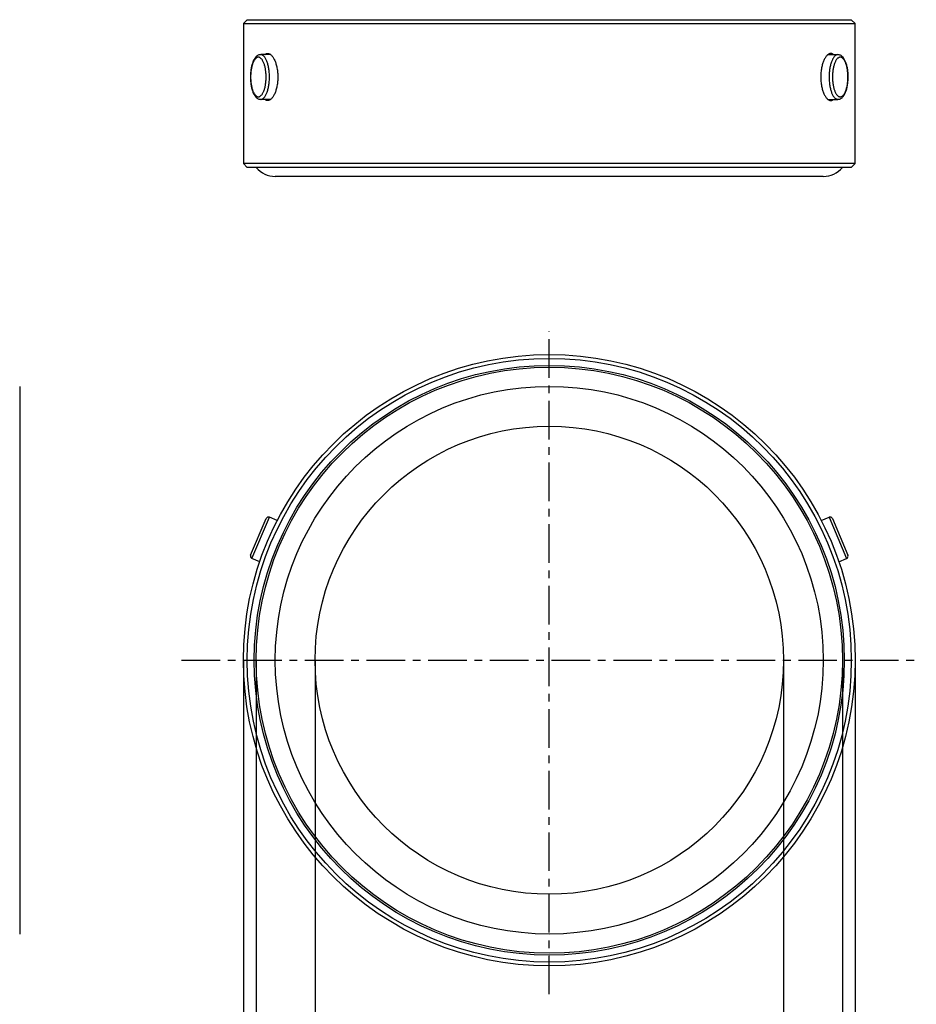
# Model space of a CAD drawing. Header units: inches. Extents: x -68 to 187, y 12 to 135.
# Tile 8 of 10: x 12 to 83, y 58 to 135. Entities that reach past the tile are written whole.
import ezdxf

# ---------------------------------------------------------------- set-up
doc = ezdxf.new("R2010")
doc.units = ezdxf.units.IN
doc.header["$LTSCALE"] = 1.21
doc.header["$MEASUREMENT"] = 0
doc.header["$PDMODE"] = 3
doc.header["$PDSIZE"] = 0.3125
doc.linetypes.add('CENTER', pattern=[2, 1.25, -0.25, 0.25, -0.25])
doc.layers.get('0').update_dxf_attribs({"linetype": 'CONTINUOUS'})
doc.layers.get('Defpoints').update_dxf_attribs({"linetype": 'CONTINUOUS'})
doc.layers.add('DIM', color=3, linetype='CONTINUOUS')
doc.styles.get("Standard").update_dxf_attribs({"font": 'txt', "width": 0.8})
doc.dimstyles.get("Standard").update_dxf_attribs({"dimtxt": 0.15625, "dimasz": 0.1875, "dimexe": 0.125, "dimexo": 0.0625, "dimgap": 0.09, "dimtad": 0, "dimtih": 1, "dimtoh": 1, "dimzin": 4, "dimdsep": 46, "dimtxsty": 'Standard', "dimblk": '_FILLED', "dimblk1": '_FILLED', "dimblk2": '_FILLED', "dimcen": 0.09, "dimazin": 1, "dimtp": 0.01, "dimtm": 0.01, "dimtfac": 1, "dimtofl": 0, "dimtmove": 0, "dimatfit": 3, "dimldrblk": '_FILLED', "dimfxl": 1, "dimtolj": 1, "dimtzin": 4, "dimarcsym": 0})

# ---------------------------------------------------------------- blocks, each defined once
blk = doc.blocks.new('_FILLED')
at = {"color": 0, "linetype": 'ByBlock'}
blk.add_solid([(0, 0), (-1, 0.167), (-1, -0.167)], dxfattribs=at)
blk = doc.blocks.new('*D1')
at = {"layer": 'Defpoints', "color": 0}
for p in [(35.367, 85.149), (72.117, 85.149), (72.117, 55.503)]:
    blk.add_point(p, dxfattribs=at)
at = {"layer": 'DIM', "color": 0, "lineweight": -2}
for p, q in [((35.367, 85.086), (35.367, 55.378)), ((72.117, 85.086), (72.117, 55.378)), ((37.367, 55.503), (41.652, 55.503)), ((70.117, 55.503), (65.832, 55.503))]:
    blk.add_line(p, q, dxfattribs=at)
at = {"layer": 'DIM', "color": 0, "lineweight": -2, "xscale": 2, "yscale": 2, "zscale": 2, "rotation": 180}
blk.add_blockref('_FILLED', (35.367, 55.503), dxfattribs=at)
at = {"layer": 'DIM', "color": 0, "lineweight": -2, "xscale": 2, "yscale": 2, "zscale": 2}
blk.add_blockref('_FILLED', (72.117, 55.503), dxfattribs=at)
at = {"layer": 'DIM', "color": 0, "insert": (53.742, 55.503), "char_height": 2, "attachment_point": 5}
blk.add_mtext('\\A1;%%C36.75%%p0.10 TP VA', dxfattribs=at)
blk = doc.blocks.new('*D2')
at = {"layer": 'Defpoints', "color": 0}
for p in [(30.742, 85.149), (76.742, 85.149), (76.742, 51.229)]:
    blk.add_point(p, dxfattribs=at)
at = {"layer": 'DIM', "color": 0, "lineweight": -2}
for p, q in [((30.742, 85.086), (30.742, 51.104)), ((76.742, 85.086), (76.742, 51.104)), ((32.742, 51.229), (42.186, 51.229)), ((74.742, 51.229), (65.299, 51.229))]:
    blk.add_line(p, q, dxfattribs=at)
at = {"layer": 'DIM', "color": 0, "lineweight": -2, "xscale": 2, "yscale": 2, "zscale": 2, "rotation": 180}
blk.add_blockref('_FILLED', (30.742, 51.229), dxfattribs=at)
at = {"layer": 'DIM', "color": 0, "lineweight": -2, "xscale": 2, "yscale": 2, "zscale": 2}
blk.add_blockref('_FILLED', (76.742, 51.229), dxfattribs=at)
at = {"layer": 'DIM', "color": 0, "insert": (53.742, 51.229), "char_height": 2, "attachment_point": 5}
blk.add_mtext('\\A1;%%C46.00%%p0.10 CG OD', dxfattribs=at)
blk = doc.blocks.new('*D3')
at = {"layer": 'Defpoints', "color": 0}
for p in [(29.742, 85.149), (77.742, 85.149), (77.742, 47.216)]:
    blk.add_point(p, dxfattribs=at)
at = {"layer": 'DIM', "color": 0, "lineweight": -2}
for p, q in [((29.742, 85.086), (29.742, 47.091)), ((77.742, 85.086), (77.742, 47.091)), ((31.742, 47.216), (49.919, 47.216)), ((75.742, 47.216), (57.566, 47.216))]:
    blk.add_line(p, q, dxfattribs=at)
at = {"layer": 'DIM', "color": 0, "lineweight": -2, "xscale": 2, "yscale": 2, "zscale": 2, "rotation": 180}
blk.add_blockref('_FILLED', (29.742, 47.216), dxfattribs=at)
at = {"layer": 'DIM', "color": 0, "lineweight": -2, "xscale": 2, "yscale": 2, "zscale": 2}
blk.add_blockref('_FILLED', (77.742, 47.216), dxfattribs=at)
at = {"layer": 'DIM', "color": 0, "insert": (53.742, 47.216), "char_height": 2, "attachment_point": 5}
blk.add_mtext('\\A1;%%C48.00', dxfattribs=at)

msp = doc.modelspace()

# ---------------------------------------------------------------- linework, layer by layer
at = {"color": 7, "linetype": 'Continuous'}
for p, q in [((30.042, 135.437), (29.742, 135.137)), ((30.042, 135.437), (77.442, 135.437)), ((77.442, 135.437), (77.742, 135.137)), ((29.742, 135.137), (29.742, 124.137)), ((29.742, 135.137), (77.742, 135.137)), ((77.742, 124.137), (77.742, 135.137)), ((31.885, 132.692), (31.098, 132.692)), ((75.6, 132.692), (76.387, 132.692)), ((31.885, 129.182), (31.098, 129.182)), ((75.6, 129.182), (76.387, 129.182)), ((76.382, 129.182), (76.387, 129.182)), ((30.042, 123.837), (29.742, 124.137)), ((77.742, 124.137), (29.742, 124.137)), ((77.442, 123.837), (30.042, 123.837)), ((77.442, 123.837), (77.742, 124.137)), ((75.242, 123.137), (32.242, 123.137)), ((12.186, 106.649), (12.186, 63.649)), ((30.306, 93.408), (31.521, 96.27)), ((30.412, 93.145), (31.783, 96.376)), ((32.398, 96.116), (31.783, 96.376)), ((75.086, 96.116), (75.701, 96.376)), ((75.701, 96.376), (77.072, 93.145)), ((75.963, 96.27), (77.178, 93.408)), ((31.024, 92.886), (30.412, 93.145)), ((76.461, 92.886), (77.072, 93.145))]:
    msp.add_line(p, q, dxfattribs=at)
at = {"color": 6, "linetype": 'CENTER', "ltscale": 2}
for p, q in [((53.742, 58.922), (53.742, 110.994)), ((24.888, 85.149), (82.54, 85.149))]:
    msp.add_line(p, q, dxfattribs=at)
at = {"color": 7, "linetype": 'Continuous'}
for radius in [24, 23.7, 23.15, 23, 21.5, 18.375]:
    msp.add_circle((53.742, 85.149), radius, dxfattribs=at)
for centre, radius, start, end in [((76.387, 132.254), 0.437, 89.03676, 89.99998), ((32.242, 125.094), 1.957, 219.96621, 270), ((75.242, 125.094), 1.957, 270, 320.03379), ((31.705, 96.192), 0.2, 67, 157), ((75.779, 96.192), 0.2, 23, 113), ((30.49, 93.329), 0.2, 157, 247), ((76.994, 93.329), 0.2, 293, 23)]:
    msp.add_arc(centre, radius, start, end, dxfattribs=at)
for points, knots in [([(31.098, 132.692), (31.064, 132.692), (30.996, 132.684), (30.9, 132.649), (30.812, 132.596), (30.733, 132.528), (30.662, 132.446), (30.599, 132.353), (30.541, 132.248), (30.49, 132.133), (30.444, 132.008), (30.389, 131.825), (30.336, 131.577), (30.299, 131.263), (30.286, 130.937), (30.299, 130.611), (30.336, 130.297), (30.389, 130.049), (30.444, 129.866), (30.49, 129.741), (30.541, 129.625), (30.599, 129.521), (30.662, 129.428), (30.733, 129.346), (30.812, 129.277), (30.9, 129.224), (30.996, 129.19), (31.064, 129.182), (31.098, 129.182)], [0, 0, 0, 0, 0.024269, 0.048489, 0.072773, 0.097482, 0.123051, 0.149879, 0.178252, 0.208328, 0.240152, 0.273672, 0.345228, 0.421398, 0.500003, 0.578608, 0.654778, 0.726332, 0.759853, 0.791676, 0.821752, 0.850124, 0.876952, 0.902521, 0.927228, 0.951511, 0.975731, 1, 1, 1, 1]), ([(30.914, 132.492), (30.894, 132.492), (30.852, 132.487), (30.792, 132.463), (30.734, 132.425), (30.678, 132.373), (30.624, 132.307), (30.573, 132.228), (30.526, 132.137), (30.482, 132.034), (30.442, 131.921), (30.394, 131.754), (30.347, 131.526), (30.314, 131.237), (30.302, 130.937), (30.314, 130.636), (30.347, 130.347), (30.394, 130.12), (30.442, 129.952), (30.482, 129.839), (30.526, 129.737), (30.573, 129.646), (30.624, 129.567), (30.678, 129.501), (30.734, 129.449), (30.792, 129.411), (30.852, 129.387), (30.894, 129.382), (30.914, 129.382)], [0, 0, 0, 0, 0.016859, 0.03458, 0.053877, 0.075259, 0.09903, 0.125335, 0.154195, 0.18554, 0.219232, 0.255077, 0.332218, 0.414727, 0.5, 0.585273, 0.667782, 0.744923, 0.780768, 0.81446, 0.845805, 0.874665, 0.90097, 0.924741, 0.946123, 0.96542, 0.983141, 1, 1, 1, 1]), ([(30.914, 129.382), (30.934, 129.382), (30.975, 129.387), (31.035, 129.411), (31.093, 129.449), (31.149, 129.501), (31.203, 129.567), (31.254, 129.646), (31.302, 129.737), (31.345, 129.839), (31.385, 129.952), (31.433, 130.12), (31.48, 130.347), (31.514, 130.636), (31.525, 130.937), (31.514, 131.237), (31.48, 131.526), (31.433, 131.754), (31.385, 131.921), (31.345, 132.034), (31.302, 132.137), (31.254, 132.228), (31.203, 132.307), (31.149, 132.373), (31.093, 132.425), (31.035, 132.463), (30.975, 132.487), (30.934, 132.492), (30.914, 132.492)], [0, 0, 0, 0, 0.016859, 0.03458, 0.053877, 0.075259, 0.09903, 0.125335, 0.154195, 0.18554, 0.219232, 0.255077, 0.332218, 0.414727, 0.5, 0.585273, 0.667782, 0.744923, 0.780768, 0.81446, 0.845805, 0.874665, 0.90097, 0.924741, 0.946123, 0.96542, 0.983141, 1, 1, 1, 1]), ([(31.098, 129.182), (31.12, 129.182), (31.167, 129.188), (31.235, 129.214), (31.3, 129.257), (31.364, 129.316), (31.425, 129.391), (31.482, 129.48), (31.536, 129.583), (31.585, 129.698), (31.63, 129.826), (31.684, 130.015), (31.737, 130.272), (31.775, 130.598), (31.788, 130.937), (31.775, 131.276), (31.737, 131.602), (31.684, 131.859), (31.63, 132.048), (31.585, 132.175), (31.536, 132.291), (31.482, 132.394), (31.425, 132.483), (31.364, 132.557), (31.3, 132.616), (31.235, 132.659), (31.167, 132.686), (31.12, 132.692), (31.098, 132.692)], [0, 0, 0, 0, 0.016859, 0.03458, 0.053877, 0.075259, 0.09903, 0.125335, 0.154195, 0.18554, 0.219232, 0.255077, 0.332218, 0.414727, 0.5, 0.585273, 0.667782, 0.744923, 0.780768, 0.81446, 0.845805, 0.874665, 0.90097, 0.924741, 0.946123, 0.96542, 0.983141, 1, 1, 1, 1]), ([(31.429, 132.692), (31.445, 132.707), (31.479, 132.734), (31.534, 132.764), (31.592, 132.783), (31.631, 132.787), (31.65, 132.787)], [0, 0, 0, 0, 0.27223, 0.525086, 0.765054, 1, 1, 1, 1]), ([(31.65, 132.787), (31.674, 132.787), (31.724, 132.78), (31.797, 132.753), (31.869, 132.707), (31.94, 132.645), (32.009, 132.567), (32.075, 132.473), (32.138, 132.365), (32.197, 132.243), (32.25, 132.108), (32.316, 131.91), (32.381, 131.639), (32.428, 131.295), (32.444, 130.937), (32.428, 130.579), (32.381, 130.235), (32.316, 129.964), (32.25, 129.765), (32.197, 129.631), (32.138, 129.509), (32.075, 129.401), (32.009, 129.307), (31.94, 129.229), (31.869, 129.167), (31.797, 129.121), (31.724, 129.093), (31.674, 129.087), (31.65, 129.087)], [0, 0, 0, 0, 0.016795, 0.034701, 0.054356, 0.076177, 0.100399, 0.127108, 0.156287, 0.18784, 0.221615, 0.257414, 0.334098, 0.41577, 0.5, 0.58423, 0.665902, 0.742586, 0.778385, 0.81216, 0.843713, 0.872892, 0.899601, 0.923823, 0.945644, 0.965299, 0.983205, 1, 1, 1, 1]), ([(75.834, 132.787), (75.81, 132.787), (75.76, 132.78), (75.687, 132.753), (75.615, 132.707), (75.544, 132.645), (75.475, 132.567), (75.409, 132.473), (75.346, 132.365), (75.288, 132.243), (75.234, 132.108), (75.168, 131.91), (75.104, 131.639), (75.056, 131.295), (75.04, 130.937), (75.056, 130.579), (75.104, 130.235), (75.168, 129.964), (75.234, 129.765), (75.288, 129.631), (75.346, 129.509), (75.409, 129.401), (75.475, 129.307), (75.544, 129.229), (75.615, 129.167), (75.687, 129.121), (75.76, 129.093), (75.81, 129.087), (75.834, 129.087)], [0, 0, 0, 0, 0.016795, 0.034701, 0.054356, 0.076177, 0.100399, 0.127108, 0.156287, 0.18784, 0.221615, 0.257414, 0.334098, 0.41577, 0.5, 0.58423, 0.665902, 0.742586, 0.778385, 0.81216, 0.843713, 0.872892, 0.899601, 0.923823, 0.945644, 0.965299, 0.983205, 1, 1, 1, 1]), ([(76.387, 132.692), (76.364, 132.692), (76.318, 132.686), (76.25, 132.66), (76.184, 132.617), (76.121, 132.558), (76.06, 132.484), (76.003, 132.395), (75.949, 132.293), (75.9, 132.177), (75.855, 132.05), (75.801, 131.862), (75.748, 131.606), (75.71, 131.281), (75.697, 130.943), (75.709, 130.604), (75.746, 130.278), (75.798, 130.021), (75.852, 129.832), (75.897, 129.704), (75.946, 129.588), (75.999, 129.485), (76.057, 129.395), (76.117, 129.32), (76.18, 129.26), (76.246, 129.216), (76.313, 129.189), (76.36, 129.182), (76.382, 129.182)], [0, 0, 0, 0, 0.016843, 0.034542, 0.053811, 0.075155, 0.09888, 0.125129, 0.153927, 0.185204, 0.218823, 0.254592, 0.331583, 0.413956, 0.499124, 0.584339, 0.666849, 0.744059, 0.779963, 0.813733, 0.845172, 0.874139, 0.90056, 0.924451, 0.945947, 0.965342, 0.983126, 1, 1, 1, 1]), ([(76.056, 132.692), (76.039, 132.707), (76.005, 132.734), (75.95, 132.764), (75.893, 132.783), (75.854, 132.787), (75.834, 132.787)], [0, 0, 0, 0, 0.27223, 0.525086, 0.765054, 1, 1, 1, 1]), ([(76.575, 132.492), (76.555, 132.492), (76.514, 132.488), (76.453, 132.465), (76.395, 132.428), (76.339, 132.377), (76.285, 132.312), (76.234, 132.234), (76.186, 132.143), (76.142, 132.041), (76.102, 131.929), (76.053, 131.763), (76.006, 131.536), (75.971, 131.247), (75.959, 130.947), (75.97, 130.646), (76.003, 130.357), (76.049, 130.128), (76.097, 129.96), (76.136, 129.847), (76.18, 129.743), (76.227, 129.651), (76.278, 129.572), (76.331, 129.505), (76.387, 129.452), (76.445, 129.413), (76.505, 129.388), (76.547, 129.382), (76.567, 129.382)], [0, 0, 0, 0, 0.016831, 0.03447, 0.053643, 0.074874, 0.098479, 0.124613, 0.153303, 0.184486, 0.218027, 0.253734, 0.330654, 0.413024, 0.498249, 0.583567, 0.666212, 0.743572, 0.779552, 0.813395, 0.844902, 0.873932, 0.900408, 0.924346, 0.94588, 0.965303, 0.983109, 1, 1, 1, 1]), ([(76.387, 129.182), (76.42, 129.182), (76.488, 129.19), (76.584, 129.224), (76.672, 129.277), (76.751, 129.345), (76.821, 129.427), (76.885, 129.52), (76.942, 129.624), (76.994, 129.738), (77.04, 129.863), (77.094, 130.046), (77.147, 130.293), (77.185, 130.606), (77.198, 130.931), (77.186, 131.256), (77.149, 131.57), (77.097, 131.818), (77.043, 132.001), (76.997, 132.127), (76.946, 132.242), (76.889, 132.347), (76.826, 132.441), (76.756, 132.523), (76.678, 132.592), (76.591, 132.646), (76.495, 132.682), (76.428, 132.691), (76.394, 132.692)], [0, 0, 0, 0, 0.024257, 0.048466, 0.072736, 0.097427, 0.122972, 0.149769, 0.178104, 0.208135, 0.239909, 0.273378, 0.344829, 0.420908, 0.499453, 0.578042, 0.65425, 0.7259, 0.759487, 0.791385, 0.821542, 0.849995, 0.876895, 0.902518, 0.927255, 0.951541, 0.975747, 1, 1, 1, 1]), ([(76.567, 129.382), (76.587, 129.382), (76.628, 129.386), (76.688, 129.409), (76.746, 129.446), (76.803, 129.497), (76.857, 129.562), (76.908, 129.64), (76.956, 129.73), (77, 129.832), (77.04, 129.945), (77.088, 130.111), (77.136, 130.338), (77.17, 130.627), (77.182, 130.927), (77.171, 131.227), (77.139, 131.517), (77.093, 131.745), (77.045, 131.913), (77.005, 132.027), (76.962, 132.13), (76.914, 132.222), (76.864, 132.302), (76.81, 132.369), (76.754, 132.422), (76.696, 132.461), (76.636, 132.485), (76.595, 132.491), (76.575, 132.492)], [0, 0, 0, 0, 0.016831, 0.03447, 0.053643, 0.074874, 0.098479, 0.124613, 0.153303, 0.184486, 0.218027, 0.253734, 0.330654, 0.413024, 0.498249, 0.583567, 0.666212, 0.743572, 0.779552, 0.813395, 0.844902, 0.873932, 0.900408, 0.924346, 0.94588, 0.965303, 0.983109, 1, 1, 1, 1]), ([(31.65, 129.087), (31.631, 129.087), (31.592, 129.091), (31.534, 129.109), (31.479, 129.14), (31.445, 129.166), (31.429, 129.181)], [0, 0, 0, 0, 0.234946, 0.474914, 0.72777, 1, 1, 1, 1]), ([(75.834, 129.087), (75.854, 129.087), (75.893, 129.091), (75.95, 129.109), (76.005, 129.14), (76.039, 129.166), (76.056, 129.181)], [0, 0, 0, 0, 0.234946, 0.474914, 0.72777, 1, 1, 1, 1])]:
    msp.add_open_spline(points, degree=3, knots=knots, dxfattribs=at)

# ---------------------------------------------------------------- dimensions: what is measured, and where the dimension line sits
at = {"layer": 'DIM'}
for base, p1, p2, override, picture, middle in [((77.742, 47.216), (29.742, 85.149), (77.742, 85.149), {"dimtxt": 2, "dimasz": 2, "dimtih": 0, "dimtoh": 0, "dimzin": 0, "dimpost": '%%C<>', "dimcen": 0.198, "dimadec": 0, "dimazin": 0, "dimtp": 0, "dimtm": 0, "dimtdec": 4, "dimtzin": 0}, '*D3', (53.742, 47.216)), ((76.742, 51.229), (30.742, 85.149), (76.742, 85.149), {"dimtxt": 2, "dimasz": 2, "dimtih": 0, "dimtoh": 0, "dimzin": 0, "dimpost": '%%C<> CG OD', "dimblk": '_FILLED', "dimcen": 0.198, "dimadec": 0, "dimazin": 0, "dimtol": 1, "dimtp": 0.1, "dimtm": 0.1, "dimtzin": 0}, '*D2', (53.742, 51.229)), ((72.117, 55.503), (35.367, 85.149), (72.117, 85.149), {"dimtxt": 2, "dimasz": 2, "dimgap": 0.09, "dimtih": 0, "dimtoh": 0, "dimzin": 0, "dimpost": '%%C<> TP VA', "dimcen": 0.198, "dimadec": 0, "dimazin": 0, "dimtol": 1, "dimlim": 0, "dimtp": 0.1, "dimtm": 0.1, "dimtdec": 2, "dimtzin": 0}, '*D1', (53.742, 55.503))]:
    dim = msp.add_linear_dim(base=base, p1=p1, p2=p2, dimstyle='Standard', override=override, dxfattribs=at)
    dim.commit()
    dim.dimension.update_dxf_attribs({"geometry": picture, "text_midpoint": middle})

doc.saveas('drawing.dxf')
